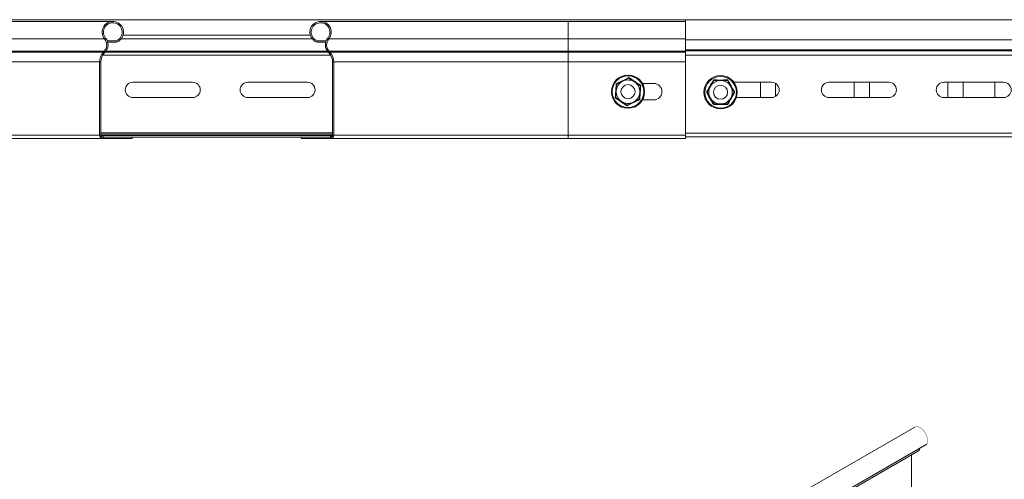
# Model space of a CAD drawing. Header units: millimetres. Extents: x 244 to 1375, y -1661 to 508.
# Tile 8 of 9: x 562 to 982, y 311 to 508. Entities that reach past the tile are written whole.
import ezdxf

# ---------------------------------------------------------------- set-up
doc = ezdxf.new("R2010")
doc.units = ezdxf.units.MM
doc.linetypes.add('K5LT32768', pattern=[0])
doc.linetypes.add('K5LT32769', pattern=[0])

msp = doc.modelspace()

# ---------------------------------------------------------------- linework, layer by layer
at = {"color": 7, "linetype": 'K5LT32768', "lineweight": 15}
for p, q in [((846.05, 507.73), (446.05, 507.73)), ((601.73, 506.98), (496.05, 506.98)), ((796.05, 506.98), (690.38, 506.98)), ((846.05, 506.98), (796.05, 506.98)), ((1046.05, 507.73), (846.05, 507.73)), ((846.05, 507.73), (846.05, 502.81)), ((606.1, 501.18), (686, 501.18)), ((846.05, 499.53), (846.05, 502.81)), ((496.05, 499.53), (598.22, 499.53)), ((598.22, 499.53), (598.65, 499.88)), ((599.36, 498.68), (603.12, 498.68)), ((599.54, 498.17), (603.31, 498.17)), ((603.31, 498.17), (603.12, 498.68)), ((688.79, 498.17), (688.98, 498.68)), ((688.79, 498.17), (692.56, 498.17)), ((688.98, 498.68), (692.74, 498.68)), ((693.88, 499.53), (693.45, 499.88)), ((693.88, 499.53), (796.05, 499.53)), ((796.05, 494.22), (796.05, 499.53)), ((796.05, 499.53), (846.05, 499.53)), ((846.05, 494.59), (846.05, 499.53)), ((846.05, 499.1), (1046.05, 499.1)), ((496.05, 494.22), (598.05, 494.22)), ((496.05, 493.85), (597.7, 493.85)), ((597.7, 493.85), (598.05, 494.22)), ((597.7, 493.85), (598.1, 493.48)), ((598.05, 494.22), (598.44, 493.84)), ((598.1, 493.48), (598.44, 493.84)), ((694.06, 494.22), (693.66, 493.84)), ((694, 493.48), (693.66, 493.84)), ((694.4, 493.85), (694, 493.48)), ((694.4, 493.85), (694.06, 494.22)), ((694.06, 494.22), (796.05, 494.22)), ((694.4, 493.85), (796.05, 493.85)), ((796.05, 493.85), (796.05, 494.22)), ((796.05, 494.22), (846.05, 494.22)), ((796.05, 489.72), (796.05, 493.85)), ((796.05, 493.85), (846.05, 493.85)), ((846.05, 494.79), (1046.05, 494.79)), ((846.05, 494.59), (846.05, 494.38)), ((846.05, 494.38), (846.05, 492.62)), ((846.05, 494.38), (1046.05, 494.38)), ((846.05, 492.62), (846.05, 459.23)), ((846.05, 492.62), (1046.05, 492.62)), ((496.05, 489.72), (596.05, 489.72)), ((596.05, 489.72), (596.6, 489.72)), ((596.05, 458.48), (596.05, 489.72)), ((596.6, 458.48), (596.6, 489.72)), ((696.05, 489.72), (695.5, 489.72)), ((695.5, 458.48), (695.5, 489.72)), ((696.05, 458.48), (696.05, 489.72)), ((696.05, 489.72), (796.05, 489.72)), ((796.05, 458.48), (796.05, 489.72)), ((796.05, 489.72), (846.05, 489.72)), ((846.05, 458.48), (846.05, 489.72)), ((635.8, 480.98), (610.3, 480.98)), ((684.8, 480.98), (659.3, 480.98)), ((816.76, 480.21), (816.52, 480.37)), ((816.76, 480.21), (816.56, 477.33)), ((816.76, 480.21), (819.35, 481.47)), ((819.35, 481.47), (821.95, 482.74)), ((821.95, 482.74), (821.97, 483.03)), ((821.95, 482.74), (824.34, 481.13)), ((824.34, 481.13), (826.74, 479.52)), ((826.74, 479.52), (826.54, 476.64)), ((827, 479.64), (826.74, 479.52)), ((832.55, 480.48), (827.73, 480.48)), ((855.28, 476.73), (856.72, 479.23)), ((856.72, 479.23), (858.16, 481.73)), ((858.16, 481.73), (858.02, 481.98)), ((861.05, 481.73), (858.16, 481.73)), ((863.94, 481.73), (861.05, 481.73)), ((863.94, 481.73), (864.08, 481.98)), ((863.94, 481.73), (865.38, 479.23)), ((865.38, 479.23), (866.82, 476.73)), ((882.8, 480.98), (866.74, 480.98)), ((878.05, 480.41), (878.1, 480.98)), ((878.05, 474.48), (878.05, 480.41)), ((884.55, 480.41), (884.55, 474.99)), ((932.8, 480.98), (907.3, 480.98)), ((918.05, 480.41), (918.1, 480.98)), ((918.05, 474.48), (918.05, 480.41)), ((924.5, 480.98), (924.55, 480.41)), ((924.55, 480.41), (924.55, 474.48)), ((981.8, 480.98), (956.3, 480.98)), ((958.05, 480.41), (958.1, 480.98)), ((958.05, 474.48), (958.05, 480.41)), ((964.5, 480.98), (964.55, 480.41)), ((964.55, 480.41), (964.55, 474.48)), ((978.05, 480.41), (978.1, 480.98)), ((978.05, 474.48), (978.05, 480.41)), ((816.56, 477.33), (816.36, 474.45)), ((826.54, 476.64), (826.34, 473.76)), ((854.98, 476.73), (855.28, 476.73)), ((856.72, 474.23), (855.28, 476.73)), ((866.82, 476.73), (865.38, 474.23)), ((866.82, 476.73), (867.12, 476.73)), ((610.3, 474.48), (635.8, 474.48)), ((659.3, 474.48), (684.8, 474.48)), ((816.36, 474.45), (816.1, 474.32)), ((818.76, 472.83), (816.36, 474.45)), ((821.15, 471.22), (818.76, 472.83)), ((821.13, 470.93), (821.15, 471.22)), ((823.75, 472.49), (821.15, 471.22)), ((826.34, 473.76), (823.75, 472.49)), ((826.58, 473.59), (826.34, 473.76)), ((827.73, 473.48), (832.55, 473.48)), ((858.16, 471.73), (856.72, 474.23)), ((858.02, 471.48), (858.16, 471.73)), ((861.05, 471.73), (858.16, 471.73)), ((863.94, 471.73), (861.05, 471.73)), ((865.38, 474.23), (863.94, 471.73)), ((864.08, 471.48), (863.94, 471.73)), ((867.78, 474.48), (882.8, 474.48)), ((907.3, 474.48), (932.8, 474.48)), ((956.3, 474.48), (981.8, 474.48)), ((496.05, 458.48), (596.05, 458.48)), ((596.05, 458.48), (596.6, 458.48)), ((596.6, 459.46), (695.5, 459.46)), ((596.63, 458.23), (597.55, 458.23)), ((597.55, 458.23), (597.55, 457.53)), ((597.55, 458.23), (694.55, 458.23)), ((694.55, 458.23), (694.55, 457.53)), ((694.55, 458.23), (695.47, 458.23)), ((696.05, 458.48), (695.5, 458.48)), ((696.05, 458.48), (796.05, 458.48)), ((796.05, 456.98), (796.05, 458.48)), ((796.05, 458.48), (846.05, 458.48)), ((846.05, 459.23), (1046.05, 459.23)), ((846.05, 456.98), (846.05, 458.48)), ((496.05, 456.98), (597.55, 456.98)), ((597.55, 456.98), (597.55, 457.53)), ((610.05, 457.53), (597.55, 457.53)), ((597.55, 457.53), (694.55, 457.53)), ((610.05, 456.98), (597.55, 456.98)), ((610.05, 456.98), (610.05, 457.53)), ((682.05, 456.98), (682.05, 457.53)), ((682.05, 457.53), (694.55, 457.53)), ((682.05, 456.98), (694.55, 456.98)), ((694.55, 456.98), (694.55, 457.53)), ((694.55, 456.98), (796.05, 456.98)), ((796.05, 456.98), (846.05, 456.98)), ((846.05, 457.73), (1046.05, 457.73)), ((943.88, 333.74), (378.2, 7.18)), ((379.74, -2.98), (945.43, 323.59)), ((383.36, -0.07), (949.05, 326.5)), ((942.5, 321.9), (942.5, 296.03))]:
    msp.add_line(p, q, dxfattribs=at)
at = {"color": 8, "linetype": 'K5LT32769', "lineweight": 15, "true_color": 0x808080}
for p, q in [((796.05, 499.53), (796.05, 506.98)), ((605.24, 499.55), (686.86, 499.55)), ((597.44, 492.62), (694.66, 492.62)), ((598.49, 493.89), (693.61, 493.89)), ((598.83, 494.3), (693.27, 494.3)), ((596.6, 458.86), (695.5, 458.86)), ((596.61, 458.33), (695.49, 458.33))]:
    msp.add_line(p, q, dxfattribs=at)
at = {"color": 7, "linetype": 'K5LT32768', "const_width": 0.15}
for points in [[(854.37, 479.14), (854.1, 478.3), (854.06, 477.97)], [(949.05, 326.5), (949.34, 327.37), (949.35, 328.45), (949.09, 329.65), (948.57, 330.86), (947.85, 331.98), (946.99, 332.92), (946.05, 333.58), (945.12, 333.92), (944.28, 333.9), (943.88, 333.74)]]:
    msp.add_lwpolyline(points, dxfattribs=at)
at = {"color": 7, "linetype": 'K5LT32768', "lineweight": 15}
for centre, radius in [((821.55, 476.98), 7.1), ((821.55, 476.98), 6.73), ((861.05, 476.73), 7.1), ((861.05, 476.73), 6.73), ((821.55, 476.98), 3), ((861.05, 476.73), 3)]:
    msp.add_circle(centre, radius, dxfattribs=at)
for centre, radius, start, end in [((601.73, 502.43), 4.55, 290.35, 219.6825), ((601.73, 502.43), 4, 290.35, 219.6825), ((690.38, 502.43), 4.55, 320.3175, 249.65), ((690.38, 502.43), 4, 320.3175, 249.65), ((595.15, 496.97), 4, 316.4642, 39.6825), ((595.15, 496.97), 4.55, 316.4642, 39.6825), ((696.96, 496.97), 4.55, 140.3175, 223.5358), ((696.96, 496.97), 4, 140.3175, 223.5358), ((602.05, 489.72), 6, 136.4642, 180), ((602.05, 489.72), 5.45, 136.4642, 180), ((690.05, 489.72), 5.45, 0, 43.5358), ((690.05, 489.72), 6, 0, 43.5358), ((610.3, 477.73), 3.25, 90, 270), ((635.8, 477.73), 3.25, 270, 90), ((659.3, 477.73), 3.25, 90, 270), ((684.8, 477.73), 3.25, 270, 90), ((821.55, 476.98), 5, 116.0467, 176.0467), ((821.55, 476.98), 5, 56.0467, 116.0467), ((821.55, 476.98), 5, 356.0467, 56.0467), ((832.55, 476.98), 3.5, 270, 90), ((861.05, 476.73), 5, 150, 210), ((861.05, 476.73), 5, 90, 150), ((861.05, 476.73), 5, 30, 90), ((861.05, 476.73), 5, 330, 30), ((882.8, 477.73), 3.25, 270, 90), ((907.3, 477.73), 3.25, 90, 270), ((932.8, 477.73), 3.25, 270, 90), ((956.3, 477.73), 3.25, 90, 270), ((981.8, 477.73), 3.25, 270, 90), ((821.55, 476.98), 5, 176.0467, 236.0467), ((821.55, 476.98), 5, 296.0467, 356.0467), ((821.55, 476.98), 5, 236.0467, 296.0467), ((861.05, 476.73), 5, 210, 270), ((861.05, 476.73), 5, 270, 330), ((597.55, 458.48), 1.5, 180, 270), ((597.55, 458.48), 0.95, 180, 270), ((694.55, 458.48), 1.5, 270, 0), ((694.55, 458.48), 0.95, 270, 0), ((944.64, 324.7), 1.36, 305.128, 1.7303)]:
    msp.add_arc(centre, radius, start, end, dxfattribs=at)
for points, knots in [([(816.1, 474.32), (816.12, 474.55), (816.21, 475.74), (816.36, 477.78), (816.47, 479.55), (816.52, 480.37)], [0, 0, 0, 0, 0.118083, 0.592259, 1, 1, 1, 1]), ([(816.52, 480.37), (816.73, 480.47), (817.8, 480.98), (819.65, 481.87), (821.23, 482.67), (821.97, 483.03)], [0, 0, 0, 0, 0.118083, 0.592258, 1, 1, 1, 1]), ([(821.97, 483.03), (822.16, 482.9), (823.14, 482.23), (824.83, 481.08), (826.32, 480.1), (827, 479.64)], [0, 0, 0, 0, 0.118083, 0.592259, 1, 1, 1, 1]), ([(827, 479.64), (826.98, 479.41), (826.89, 478.23), (826.74, 476.19), (826.63, 474.41), (826.58, 473.59)], [0, 0, 0, 0, 0.118083, 0.592259, 1, 1, 1, 1]), ([(854.98, 476.73), (855.1, 476.93), (855.71, 477.96), (856.74, 479.72), (857.61, 481.27), (858.02, 481.98)], [0, 0, 0, 0, 0.118084, 0.592259, 1, 1, 1, 1]), ([(858.02, 481.98), (858.25, 481.98), (859.44, 481.97), (861.49, 481.96), (863.26, 481.98), (864.08, 481.98)], [0, 0, 0, 0, 0.118083, 0.592258, 1, 1, 1, 1]), ([(864.08, 481.98), (864.2, 481.78), (864.78, 480.75), (865.8, 478.97), (866.7, 477.44), (867.12, 476.73)], [0, 0, 0, 0, 0.118083, 0.592258, 1, 1, 1, 1]), ([(858.02, 471.48), (857.9, 471.68), (857.32, 472.72), (856.3, 474.49), (855.4, 476.02), (854.98, 476.73)], [0, 0, 0, 0, 0.118083, 0.592258, 1, 1, 1, 1]), ([(867.12, 476.73), (867, 476.53), (866.39, 475.51), (865.36, 473.74), (864.49, 472.19), (864.08, 471.48)], [0, 0, 0, 0, 0.118084, 0.592258, 1, 1, 1, 1]), ([(821.13, 470.93), (820.94, 471.06), (819.96, 471.73), (818.27, 472.89), (816.79, 473.86), (816.1, 474.32)], [0, 0, 0, 0, 0.118083, 0.592259, 1, 1, 1, 1]), ([(826.58, 473.59), (826.37, 473.49), (825.3, 472.98), (823.46, 472.09), (821.87, 471.3), (821.13, 470.93)], [0, 0, 0, 0, 0.118083, 0.592258, 1, 1, 1, 1]), ([(864.08, 471.48), (863.85, 471.48), (862.66, 471.49), (860.61, 471.5), (858.84, 471.48), (858.02, 471.48)], [0, 0, 0, 0, 0.118083, 0.592258, 1, 1, 1, 1])]:
    msp.add_open_spline(points, degree=3, knots=knots, dxfattribs=at)

doc.saveas('drawing.dxf')
